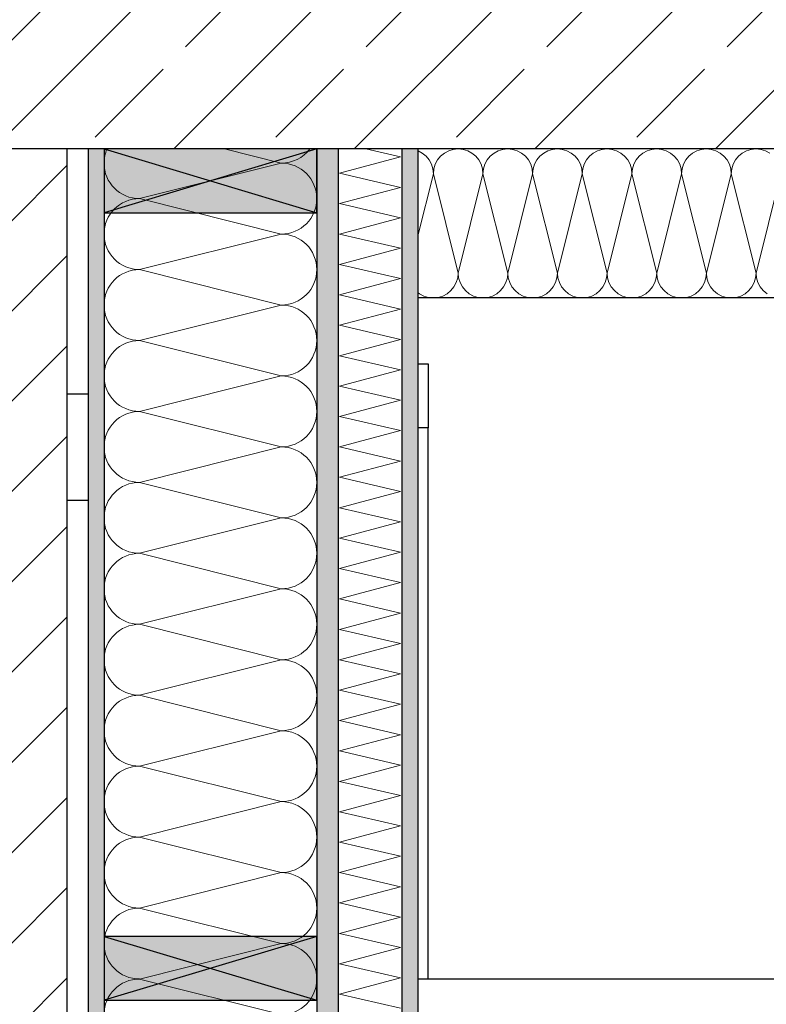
# Model space of a CAD drawing. Header units: metres. Extents: x -27.8 to 39.4, y -22.2 to 2.8.
# Tile 65 of 80: x 21.4 to 22.1, y -7.3 to -6.4. Entities that reach past the tile are written whole.
import ezdxf

# ---------------------------------------------------------------- set-up
doc = ezdxf.new("R2010")
doc.units = ezdxf.units.M
doc.header["$LTSCALE"] = 0.4
doc.header["$MEASUREMENT"] = 0
doc.layers.get('0').update_dxf_attribs({"color": 8, "lineweight": 9})
doc.layers.get('Defpoints').update_dxf_attribs({"color": 8, "lineweight": 9})
for name, color, linetype in [('Neubau_A-Außenwände', 8, 'Continuous'), ('Neubau_A-Decken', 8, 'Continuous'), ('Neubau_A-STB Wände', 8, 'Continuous'), ('Neubau_B-abgehängte Decke', 8, 'Continuous'), ('Neubau_B-Aufbau unter Fundament oder Decke', 8, 'Continuous'), ('Neubau_B-Pfosten-Riegel-Fassade', 8, 'Continuous'), ('Neubau_S-Ausbesserung 2D_3D', 8, 'Continuous'), ('Neubau_T-Bemaßung', 8, 'Continuous')]:
    doc.layers.add(name, color=color, linetype=linetype)
doc.styles.add('ERSTELLTER_STIL_2', font='arial.ttf')
doc.dimstyles.new('ERSTELLTER_STIL__1', dxfattribs={"dimtxt": 0.0875, "dimasz": 0.059375, "dimexe": 0.18, "dimexo": 0.0625, "dimgap": 0, "dimtad": 1, "dimzin": 0, "dimdsep": 46, "dimtxsty": 'ERSTELLTER_STIL_2', "dimblk": 'ARROWHEAD_6', "dimblk1": 'ARROWHEAD_6', "dimblk2": 'ARROWHEAD_6', "dimcen": 0.09, "dimclrd": 7, "dimclre": 7, "dimclrt": 7, "dimazin": 0, "dimtfac": 1, "dimtdec": 4, "dimtmove": 0, "dimatfit": 3, "dimfxl": 1, "dimtolj": 1, "dimtzin": 0, "dimarcsym": 0})
pattern_1 = [(45, (388.31789, -10.175), (-0.084852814, 0.084852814), []), (45, (388.27546, -10.13257), (-0.084852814, 0.084852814), [0.09, -0.03])]

# ---------------------------------------------------------------- blocks, each defined once
blk = doc.blocks.new('*X340', base_point=(4591.58339, -0.04688))
at = {"layer": 'Neubau_A-Außenwände', "color": 8, "linetype": 'Continuous', "lineweight": 9}
for p, q in [((4224.89716, 3.61979), (4224.84383, 3.63312)), ((4224.89716, 3.61979), (4224.76383, 3.58646)), ((4224.89716, 3.55312), (4224.76383, 3.58646)), ((4224.89716, 3.55312), (4224.76383, 3.51979)), ((4224.89716, 3.48646), (4224.76383, 3.51979)), ((4224.89716, 3.48646), (4224.76383, 3.45312)), ((4224.89716, 3.41979), (4224.76383, 3.45312)), ((4224.89716, 3.41979), (4224.76383, 3.38646)), ((4224.89716, 3.35312), (4224.76383, 3.38646)), ((4224.89716, 3.35312), (4224.76383, 3.31979)), ((4224.89716, 3.28646), (4224.76383, 3.31979)), ((4224.89716, 3.28646), (4224.76383, 3.25312)), ((4224.89716, 3.21979), (4224.76383, 3.25312)), ((4224.89716, 3.21979), (4224.76383, 3.18646)), ((4224.89716, 3.15312), (4224.76383, 3.18646)), ((4224.89716, 3.15312), (4224.76383, 3.11979)), ((4224.89716, 3.08646), (4224.76383, 3.11979)), ((4224.89716, 3.08646), (4224.76383, 3.05312)), ((4224.89716, 3.01979), (4224.76383, 3.05312)), ((4224.89716, 3.01979), (4224.76383, 2.98646)), ((4224.89716, 2.95312), (4224.76383, 2.98646)), ((4224.89716, 2.95312), (4224.76383, 2.91979)), ((4224.89716, 2.88646), (4224.76383, 2.91979)), ((4224.89716, 2.88646), (4224.76383, 2.85312)), ((4224.89716, 2.81979), (4224.76383, 2.85312))]:
    blk.add_line(p, q, dxfattribs=at)
for centre, start, end in [((4224.76383, 3.61979), 156.42182, 180), ((4224.89716, 3.65312), 270, 323.1301), ((4224.76383, 3.61979), 180, 270), ((4224.89716, 3.58646), 0, 90), ((4224.76383, 3.55312), 90, 180), ((4224.89716, 3.58646), 270, 0), ((4224.76383, 3.55312), 180, 270), ((4224.89716, 3.51979), 0, 90), ((4224.76383, 3.48646), 90, 180), ((4224.89716, 3.51979), 270, 0), ((4224.76383, 3.48646), 180, 270), ((4224.89716, 3.45312), 0, 90), ((4224.76383, 3.41979), 90, 180), ((4224.89716, 3.45312), 270, 0), ((4224.76383, 3.41979), 180, 270), ((4224.89716, 3.38646), 0, 90), ((4224.76383, 3.35312), 90, 180), ((4224.89716, 3.38646), 270, 0), ((4224.76383, 3.35312), 180, 270), ((4224.89716, 3.31979), 0, 90), ((4224.76383, 3.28646), 90, 180), ((4224.89716, 3.31979), 270, 0), ((4224.76383, 3.28646), 180, 270), ((4224.89716, 3.25312), 0, 90), ((4224.76383, 3.21979), 90, 180), ((4224.89716, 3.25312), 270, 0), ((4224.76383, 3.21979), 180, 270), ((4224.89716, 3.18646), 0, 90), ((4224.76383, 3.15312), 90, 180), ((4224.89716, 3.18646), 270, 0), ((4224.76383, 3.15312), 180, 270), ((4224.89716, 3.11979), 0, 90), ((4224.76383, 3.08646), 90, 180), ((4224.89716, 3.11979), 270, 0), ((4224.76383, 3.08646), 180, 270), ((4224.89716, 3.05312), 0, 90), ((4224.76383, 3.01979), 90, 180), ((4224.89716, 3.05312), 270, 0), ((4224.76383, 3.01979), 180, 270), ((4224.89716, 2.98646), 0, 90), ((4224.76383, 2.95312), 90, 180), ((4224.89716, 2.98646), 270, 0), ((4224.76383, 2.95312), 180, 270), ((4224.89716, 2.91979), 0, 90), ((4224.76383, 2.88646), 90, 180), ((4224.89716, 2.91979), 270, 0), ((4224.76383, 2.88646), 180, 270), ((4224.89716, 2.85312), 0, 90), ((4224.76383, 2.81979), 90, 180), ((4224.89716, 2.85312), 270, 0)]:
    blk.add_arc(centre, 0.03333, start, end, dxfattribs=at)
blk = doc.blocks.new('*X341', base_point=(4591.58339, -0.04688))
at = {"layer": 'Neubau_A-Außenwände', "color": 8, "linetype": 'Continuous', "lineweight": 9}
for p, q in [((4225.00905, 3.62557), (4224.97654, 3.63312)), ((4224.95194, 3.61027), (4225.00905, 3.62557)), ((4225.00905, 3.597), (4224.95194, 3.61027)), ((4224.95194, 3.5817), (4225.00905, 3.597)), ((4225.00905, 3.56843), (4224.95194, 3.5817)), ((4224.95194, 3.55312), (4225.00905, 3.56843)), ((4225.00905, 3.53986), (4224.95194, 3.55312)), ((4224.95194, 3.52455), (4225.00905, 3.53986)), ((4225.00905, 3.51128), (4224.95194, 3.52455)), ((4224.95194, 3.49598), (4225.00905, 3.51128)), ((4225.00905, 3.48271), (4224.95194, 3.49598)), ((4224.95194, 3.46741), (4225.00905, 3.48271)), ((4225.00905, 3.45414), (4224.95194, 3.46741)), ((4224.95194, 3.43884), (4225.00905, 3.45414)), ((4225.00905, 3.42557), (4224.95194, 3.43884)), ((4224.95194, 3.41027), (4225.00905, 3.42557)), ((4225.00905, 3.397), (4224.95194, 3.41027)), ((4224.95194, 3.3817), (4225.00905, 3.397)), ((4225.00905, 3.36843), (4224.95194, 3.3817)), ((4224.95194, 3.35312), (4225.00905, 3.36843)), ((4225.00905, 3.33986), (4224.95194, 3.35312)), ((4224.95194, 3.32455), (4225.00905, 3.33986)), ((4225.00905, 3.31128), (4224.95194, 3.32455)), ((4224.95194, 3.29598), (4225.00905, 3.31128)), ((4225.00905, 3.28271), (4224.95194, 3.29598)), ((4224.95194, 3.26741), (4225.00905, 3.28271)), ((4225.00905, 3.25414), (4224.95194, 3.26741)), ((4224.95194, 3.23884), (4225.00905, 3.25414)), ((4225.00905, 3.22557), (4224.95194, 3.23884)), ((4224.95194, 3.21027), (4225.00905, 3.22557)), ((4225.00905, 3.197), (4224.95194, 3.21027)), ((4224.95194, 3.1817), (4225.00905, 3.197)), ((4225.00905, 3.16843), (4224.95194, 3.1817)), ((4224.95194, 3.15312), (4225.00905, 3.16843)), ((4225.00905, 3.13986), (4224.95194, 3.15312)), ((4224.95194, 3.12455), (4225.00905, 3.13986)), ((4225.00905, 3.11128), (4224.95194, 3.12455)), ((4224.95194, 3.09598), (4225.00905, 3.11128)), ((4225.00905, 3.08271), (4224.95194, 3.09598)), ((4224.95194, 3.06741), (4225.00905, 3.08271)), ((4225.00905, 3.05414), (4224.95194, 3.06741)), ((4224.95194, 3.03884), (4225.00905, 3.05414)), ((4225.00905, 3.02557), (4224.95194, 3.03884)), ((4224.95194, 3.01027), (4225.00905, 3.02557)), ((4225.00905, 2.997), (4224.95194, 3.01027)), ((4224.95194, 2.9817), (4225.00905, 2.997)), ((4225.00905, 2.96843), (4224.95194, 2.9817)), ((4224.95194, 2.95312), (4225.00905, 2.96843)), ((4225.00905, 2.93986), (4224.95194, 2.95312)), ((4224.95194, 2.92455), (4225.00905, 2.93986)), ((4225.00905, 2.91128), (4224.95194, 2.92455)), ((4224.95194, 2.89598), (4225.00905, 2.91128)), ((4225.00905, 2.88271), (4224.95194, 2.89598)), ((4224.95194, 2.86741), (4225.00905, 2.88271)), ((4225.00905, 2.85414), (4224.95194, 2.86741)), ((4224.95194, 2.83884), (4225.00905, 2.85414)), ((4225.00905, 2.82557), (4224.95194, 2.83884))]:
    blk.add_line(p, q, dxfattribs=at)
blk = doc.blocks.new('*X364', base_point=(4591.58339, -0.04688))
at = {"layer": 'Neubau_B-Aufbau unter Fundament oder Decke', "color": 8, "linetype": 'Continuous', "lineweight": 9}
for p, q in [((4225.02565, 3.63135), (4225.0255, 3.6314)), ((4225.02968, 3.62919), (4225.02565, 3.63135)), ((4225.03322, 3.62629), (4225.02968, 3.62919)), ((4225.05042, 3.62919), (4225.04689, 3.62629)), ((4225.05446, 3.63135), (4225.05042, 3.62919)), ((4225.05884, 3.63268), (4225.05446, 3.63135)), ((4225.06339, 3.63312), (4225.05884, 3.63268)), ((4225.06794, 3.63268), (4225.06339, 3.63312)), ((4225.07232, 3.63135), (4225.06794, 3.63268)), ((4225.07635, 3.62919), (4225.07232, 3.63135)), ((4225.07989, 3.62629), (4225.07635, 3.62919)), ((4225.09709, 3.62919), (4225.09355, 3.62629)), ((4225.10112, 3.63135), (4225.09709, 3.62919)), ((4225.1055, 3.63268), (4225.10112, 3.63135)), ((4225.11005, 3.63312), (4225.1055, 3.63268)), ((4225.11461, 3.63268), (4225.11005, 3.63312)), ((4225.11898, 3.63135), (4225.11461, 3.63268)), ((4225.12302, 3.62919), (4225.11898, 3.63135)), ((4225.12655, 3.62629), (4225.12302, 3.62919)), ((4225.14376, 3.62919), (4225.14022, 3.62629)), ((4225.14779, 3.63135), (4225.14376, 3.62919)), ((4225.15217, 3.63268), (4225.14779, 3.63135)), ((4225.15672, 3.63312), (4225.15217, 3.63268)), ((4225.16127, 3.63268), (4225.15672, 3.63312)), ((4225.16565, 3.63135), (4225.16127, 3.63268)), ((4225.16968, 3.62919), (4225.16565, 3.63135)), ((4225.17322, 3.62629), (4225.16968, 3.62919)), ((4225.19042, 3.62919), (4225.18689, 3.62629)), ((4225.19446, 3.63135), (4225.19042, 3.62919)), ((4225.19884, 3.63268), (4225.19446, 3.63135)), ((4225.20339, 3.63312), (4225.19884, 3.63268)), ((4225.20794, 3.63268), (4225.20339, 3.63312)), ((4225.21232, 3.63135), (4225.20794, 3.63268)), ((4225.21635, 3.62919), (4225.21232, 3.63135)), ((4225.21989, 3.62629), (4225.21635, 3.62919)), ((4225.23709, 3.62919), (4225.23355, 3.62629)), ((4225.24112, 3.63135), (4225.23709, 3.62919)), ((4225.2455, 3.63268), (4225.24112, 3.63135)), ((4225.25005, 3.63312), (4225.2455, 3.63268)), ((4225.25461, 3.63268), (4225.25005, 3.63312)), ((4225.25898, 3.63135), (4225.25461, 3.63268)), ((4225.26302, 3.62919), (4225.25898, 3.63135)), ((4225.26655, 3.62629), (4225.26302, 3.62919)), ((4225.28376, 3.62919), (4225.28022, 3.62629)), ((4225.28779, 3.63135), (4225.28376, 3.62919)), ((4225.29217, 3.63268), (4225.28779, 3.63135)), ((4225.29672, 3.63312), (4225.29217, 3.63268)), ((4225.30127, 3.63268), (4225.29672, 3.63312)), ((4225.30565, 3.63135), (4225.30127, 3.63268)), ((4225.30968, 3.62919), (4225.30565, 3.63135)), ((4225.31322, 3.62629), (4225.30968, 3.62919)), ((4225.33042, 3.62919), (4225.32689, 3.62629)), ((4225.33446, 3.63135), (4225.33042, 3.62919)), ((4225.33884, 3.63268), (4225.33446, 3.63135)), ((4225.34339, 3.63312), (4225.33884, 3.63268)), ((4225.34794, 3.63268), (4225.34339, 3.63312)), ((4225.35232, 3.63135), (4225.34794, 3.63268)), ((4225.35635, 3.62919), (4225.35232, 3.63135)), ((4225.03612, 3.62275), (4225.03322, 3.62629)), ((4225.03828, 3.61872), (4225.03612, 3.62275)), ((4225.03961, 3.61434), (4225.03828, 3.61872)), ((4225.04183, 3.61872), (4225.0405, 3.61434)), ((4225.04399, 3.62275), (4225.04183, 3.61872)), ((4225.04689, 3.62629), (4225.04399, 3.62275)), ((4225.08279, 3.62275), (4225.07989, 3.62629)), ((4225.08494, 3.61872), (4225.08279, 3.62275)), ((4225.08627, 3.61434), (4225.08494, 3.61872)), ((4225.0885, 3.61872), (4225.08717, 3.61434)), ((4225.09065, 3.62275), (4225.0885, 3.61872)), ((4225.09355, 3.62629), (4225.09065, 3.62275)), ((4225.12946, 3.62275), (4225.12655, 3.62629)), ((4225.13161, 3.61872), (4225.12946, 3.62275)), ((4225.13294, 3.61434), (4225.13161, 3.61872)), ((4225.13516, 3.61872), (4225.13384, 3.61434)), ((4225.13732, 3.62275), (4225.13516, 3.61872)), ((4225.14022, 3.62629), (4225.13732, 3.62275)), ((4225.17612, 3.62275), (4225.17322, 3.62629)), ((4225.17828, 3.61872), (4225.17612, 3.62275)), ((4225.17961, 3.61434), (4225.17828, 3.61872)), ((4225.18183, 3.61872), (4225.1805, 3.61434)), ((4225.18399, 3.62275), (4225.18183, 3.61872)), ((4225.18689, 3.62629), (4225.18399, 3.62275)), ((4225.22279, 3.62275), (4225.21989, 3.62629)), ((4225.22494, 3.61872), (4225.22279, 3.62275)), ((4225.22627, 3.61434), (4225.22494, 3.61872)), ((4225.2285, 3.61872), (4225.22717, 3.61434)), ((4225.23065, 3.62275), (4225.2285, 3.61872)), ((4225.23355, 3.62629), (4225.23065, 3.62275)), ((4225.26946, 3.62275), (4225.26655, 3.62629)), ((4225.27161, 3.61872), (4225.26946, 3.62275)), ((4225.27294, 3.61434), (4225.27161, 3.61872)), ((4225.27516, 3.61872), (4225.27384, 3.61434)), ((4225.27732, 3.62275), (4225.27516, 3.61872)), ((4225.28022, 3.62629), (4225.27732, 3.62275)), ((4225.31612, 3.62275), (4225.31322, 3.62629)), ((4225.31828, 3.61872), (4225.31612, 3.62275)), ((4225.31961, 3.61434), (4225.31828, 3.61872)), ((4225.32183, 3.61872), (4225.3205, 3.61434)), ((4225.32399, 3.62275), (4225.32183, 3.61872)), ((4225.32689, 3.62629), (4225.32399, 3.62275)), ((4225.0255, 3.55156), (4225.04005, 3.60979)), ((4225.04005, 3.60979), (4225.03961, 3.61434)), ((4225.0405, 3.61434), (4225.04005, 3.60979)), ((4225.06339, 3.51646), (4225.04005, 3.60979)), ((4225.06339, 3.51646), (4225.08672, 3.60979)), ((4225.08672, 3.60979), (4225.08627, 3.61434)), ((4225.08717, 3.61434), (4225.08672, 3.60979)), ((4225.11005, 3.51646), (4225.08672, 3.60979)), ((4225.11005, 3.51646), (4225.13339, 3.60979)), ((4225.13339, 3.60979), (4225.13294, 3.61434)), ((4225.13384, 3.61434), (4225.13339, 3.60979)), ((4225.15672, 3.51646), (4225.13339, 3.60979)), ((4225.15672, 3.51646), (4225.18005, 3.60979)), ((4225.18005, 3.60979), (4225.17961, 3.61434)), ((4225.1805, 3.61434), (4225.18005, 3.60979)), ((4225.20339, 3.51646), (4225.18005, 3.60979)), ((4225.20339, 3.51646), (4225.22672, 3.60979)), ((4225.22672, 3.60979), (4225.22627, 3.61434)), ((4225.22717, 3.61434), (4225.22672, 3.60979)), ((4225.25005, 3.51646), (4225.22672, 3.60979)), ((4225.25005, 3.51646), (4225.27339, 3.60979)), ((4225.27339, 3.60979), (4225.27294, 3.61434)), ((4225.27384, 3.61434), (4225.27339, 3.60979)), ((4225.29672, 3.51646), (4225.27339, 3.60979)), ((4225.29672, 3.51646), (4225.32005, 3.60979)), ((4225.32005, 3.60979), (4225.31961, 3.61434)), ((4225.3205, 3.61434), (4225.32005, 3.60979)), ((4225.34339, 3.51646), (4225.32005, 3.60979)), ((4225.34339, 3.51646), (4225.36672, 3.60979)), ((4225.06294, 3.51191), (4225.06339, 3.51646)), ((4225.06339, 3.51646), (4225.06384, 3.51191)), ((4225.10961, 3.51191), (4225.11005, 3.51646)), ((4225.11005, 3.51646), (4225.1105, 3.51191)), ((4225.15627, 3.51191), (4225.15672, 3.51646)), ((4225.15672, 3.51646), (4225.15717, 3.51191)), ((4225.20294, 3.51191), (4225.20339, 3.51646)), ((4225.20339, 3.51646), (4225.20384, 3.51191)), ((4225.24961, 3.51191), (4225.25005, 3.51646)), ((4225.25005, 3.51646), (4225.2505, 3.51191)), ((4225.29627, 3.51191), (4225.29672, 3.51646)), ((4225.29672, 3.51646), (4225.29717, 3.51191)), ((4225.34294, 3.51191), (4225.34339, 3.51646)), ((4225.34339, 3.51646), (4225.34384, 3.51191)), ((4225.05946, 3.5035), (4225.06161, 3.50753)), ((4225.06161, 3.50753), (4225.06294, 3.51191)), ((4225.06384, 3.51191), (4225.06516, 3.50753)), ((4225.06516, 3.50753), (4225.06732, 3.5035)), ((4225.10612, 3.5035), (4225.10828, 3.50753)), ((4225.10828, 3.50753), (4225.10961, 3.51191)), ((4225.1105, 3.51191), (4225.11183, 3.50753)), ((4225.11183, 3.50753), (4225.11399, 3.5035)), ((4225.15279, 3.5035), (4225.15494, 3.50753)), ((4225.15494, 3.50753), (4225.15627, 3.51191)), ((4225.15717, 3.51191), (4225.1585, 3.50753)), ((4225.1585, 3.50753), (4225.16065, 3.5035)), ((4225.19946, 3.5035), (4225.20161, 3.50753)), ((4225.20161, 3.50753), (4225.20294, 3.51191)), ((4225.20384, 3.51191), (4225.20516, 3.50753)), ((4225.20516, 3.50753), (4225.20732, 3.5035)), ((4225.24612, 3.5035), (4225.24828, 3.50753)), ((4225.24828, 3.50753), (4225.24961, 3.51191)), ((4225.2505, 3.51191), (4225.25183, 3.50753)), ((4225.25183, 3.50753), (4225.25399, 3.5035)), ((4225.29279, 3.5035), (4225.29494, 3.50753)), ((4225.29494, 3.50753), (4225.29627, 3.51191)), ((4225.29717, 3.51191), (4225.2985, 3.50753)), ((4225.2985, 3.50753), (4225.30065, 3.5035)), ((4225.33946, 3.5035), (4225.34161, 3.50753)), ((4225.34161, 3.50753), (4225.34294, 3.51191)), ((4225.34384, 3.51191), (4225.34516, 3.50753)), ((4225.34516, 3.50753), (4225.34732, 3.5035)), ((4225.0255, 3.49837), (4225.02709, 3.49706)), ((4225.05302, 3.49706), (4225.05655, 3.49996)), ((4225.05655, 3.49996), (4225.05946, 3.5035)), ((4225.06732, 3.5035), (4225.07022, 3.49996)), ((4225.07022, 3.49996), (4225.07376, 3.49706)), ((4225.09968, 3.49706), (4225.10322, 3.49996)), ((4225.10322, 3.49996), (4225.10612, 3.5035)), ((4225.11399, 3.5035), (4225.11689, 3.49996)), ((4225.11689, 3.49996), (4225.12042, 3.49706)), ((4225.14635, 3.49706), (4225.14989, 3.49996)), ((4225.14989, 3.49996), (4225.15279, 3.5035)), ((4225.16065, 3.5035), (4225.16355, 3.49996)), ((4225.16355, 3.49996), (4225.16709, 3.49706)), ((4225.19302, 3.49706), (4225.19655, 3.49996)), ((4225.19655, 3.49996), (4225.19946, 3.5035)), ((4225.20732, 3.5035), (4225.21022, 3.49996)), ((4225.21022, 3.49996), (4225.21376, 3.49706)), ((4225.23968, 3.49706), (4225.24322, 3.49996)), ((4225.24322, 3.49996), (4225.24612, 3.5035)), ((4225.25399, 3.5035), (4225.25689, 3.49996)), ((4225.25689, 3.49996), (4225.26042, 3.49706)), ((4225.28635, 3.49706), (4225.28989, 3.49996)), ((4225.28989, 3.49996), (4225.29279, 3.5035)), ((4225.30065, 3.5035), (4225.30355, 3.49996)), ((4225.30355, 3.49996), (4225.30709, 3.49706)), ((4225.33302, 3.49706), (4225.33655, 3.49996)), ((4225.33655, 3.49996), (4225.33946, 3.5035)), ((4225.34732, 3.5035), (4225.35022, 3.49996)), ((4225.35022, 3.49996), (4225.35376, 3.49706)), ((4225.02709, 3.49706), (4225.03112, 3.4949)), ((4225.03112, 3.4949), (4225.0355, 3.49357)), ((4225.0355, 3.49357), (4225.04005, 3.49312)), ((4225.04005, 3.49312), (4225.04461, 3.49357)), ((4225.04461, 3.49357), (4225.04898, 3.4949)), ((4225.04898, 3.4949), (4225.05302, 3.49706)), ((4225.07376, 3.49706), (4225.07779, 3.4949)), ((4225.07779, 3.4949), (4225.08217, 3.49357)), ((4225.08217, 3.49357), (4225.08672, 3.49312)), ((4225.08672, 3.49312), (4225.09127, 3.49357)), ((4225.09127, 3.49357), (4225.09565, 3.4949)), ((4225.09565, 3.4949), (4225.09968, 3.49706)), ((4225.12042, 3.49706), (4225.12446, 3.4949)), ((4225.12446, 3.4949), (4225.12884, 3.49357)), ((4225.12884, 3.49357), (4225.13339, 3.49312)), ((4225.13339, 3.49312), (4225.13794, 3.49357)), ((4225.13794, 3.49357), (4225.14232, 3.4949)), ((4225.14232, 3.4949), (4225.14635, 3.49706)), ((4225.16709, 3.49706), (4225.17112, 3.4949)), ((4225.17112, 3.4949), (4225.1755, 3.49357)), ((4225.1755, 3.49357), (4225.18005, 3.49312)), ((4225.18005, 3.49312), (4225.18461, 3.49357)), ((4225.18461, 3.49357), (4225.18898, 3.4949)), ((4225.18898, 3.4949), (4225.19302, 3.49706)), ((4225.21376, 3.49706), (4225.21779, 3.4949)), ((4225.21779, 3.4949), (4225.22217, 3.49357)), ((4225.22217, 3.49357), (4225.22672, 3.49312)), ((4225.22672, 3.49312), (4225.23127, 3.49357)), ((4225.23127, 3.49357), (4225.23565, 3.4949)), ((4225.23565, 3.4949), (4225.23968, 3.49706)), ((4225.26042, 3.49706), (4225.26446, 3.4949)), ((4225.26446, 3.4949), (4225.26884, 3.49357)), ((4225.26884, 3.49357), (4225.27339, 3.49312)), ((4225.27339, 3.49312), (4225.27794, 3.49357)), ((4225.27794, 3.49357), (4225.28232, 3.4949)), ((4225.28232, 3.4949), (4225.28635, 3.49706)), ((4225.30709, 3.49706), (4225.31112, 3.4949)), ((4225.31112, 3.4949), (4225.3155, 3.49357)), ((4225.3155, 3.49357), (4225.32005, 3.49312)), ((4225.32005, 3.49312), (4225.32461, 3.49357)), ((4225.32461, 3.49357), (4225.32898, 3.4949)), ((4225.32898, 3.4949), (4225.33302, 3.49706))]:
    blk.add_line(p, q, dxfattribs=at)
blk = doc.blocks.new('ARROWHEAD_6')
at = {"color": 0, "linetype": 'Continuous', "lineweight": 0}
for p, q in [((-0.5, -0.5), (0.5, 0.5)), ((0, 0), (-1, 0))]:
    blk.add_line(p, q, dxfattribs=at)
blk = doc.blocks.new('*D386')
at = {"layer": 'Defpoints', "color": 0, "linetype": 'Continuous', "transparency": 16777216}
for p in [(11.18314, -6.495), (23.73002, -6.495), (11.24439, -7.975)]:
    blk.add_point(p, dxfattribs=at)
at = {"layer": 'Neubau_T-Bemaßung', "linetype": 'Continuous', "lineweight": -2, "transparency": 16777216}
for p, q in [((23.66752, -6.495), (11.00314, -6.495)), ((11.18314, -6.55438), (11.18314, -7.12889)), ((11.18314, -7.91562), (11.18314, -7.34812)), ((11.18189, -7.975), (11.00314, -7.975))]:
    blk.add_line(p, q, dxfattribs=at)
at = {"layer": 'Neubau_T-Bemaßung', "linetype": 'Continuous', "lineweight": -2, "transparency": 16777216, "xscale": 0.059375, "yscale": 0.059375, "zscale": 0.059375}
for p, rotation in [((11.18314, -6.495), 90), ((11.18314, -7.975), 270)]:
    blk.add_blockref('ARROWHEAD_6', p, dxfattribs=dict(at, rotation=rotation))
at = {"layer": 'Neubau_T-Bemaßung', "linetype": 'Continuous', "transparency": 16777216, "insert": (11.18314, -7.2385), "char_height": 0.0875, "attachment_point": 5, "rotation": 90, "style": 'ERSTELLTER_STIL_2'}
blk.add_mtext('\\A1;1.48', dxfattribs=at)
blk = doc.blocks.new('*D387')
at = {"layer": 'Defpoints', "color": 0, "linetype": 'Continuous', "transparency": 16777216}
for p in [(11.18314, -6.195), (23.73002, -6.195), (23.73002, -6.495)]:
    blk.add_point(p, dxfattribs=at)
at = {"layer": 'Neubau_T-Bemaßung', "linetype": 'Continuous', "lineweight": -2, "transparency": 16777216}
for p, q in [((11.18314, -6.13563), (11.18314, -6.07625)), ((23.66752, -6.195), (11.00314, -6.195)), ((11.18314, -6.195), (11.18314, -6.23165)), ((11.18314, -6.495), (11.18314, -6.45864)), ((23.66752, -6.495), (11.00314, -6.495)), ((11.18314, -6.55438), (11.18314, -6.61375))]:
    blk.add_line(p, q, dxfattribs=at)
at = {"layer": 'Neubau_T-Bemaßung', "linetype": 'Continuous', "lineweight": -2, "transparency": 16777216, "xscale": 0.059375, "yscale": 0.059375, "zscale": 0.059375}
for p, rotation in [((11.18314, -6.195), 270), ((11.18314, -6.495), 90)]:
    blk.add_blockref('ARROWHEAD_6', p, dxfattribs=dict(at, rotation=rotation))
at = {"layer": 'Neubau_T-Bemaßung', "linetype": 'Continuous', "transparency": 16777216, "insert": (11.18314, -6.34515), "char_height": 0.0875, "attachment_point": 5, "rotation": 90, "style": 'ERSTELLTER_STIL_2'}
blk.add_mtext('\\A1;0.30', dxfattribs=at)
blk = doc.blocks.new('*D398')
at = {"layer": 'Defpoints', "color": 0, "linetype": 'Continuous', "transparency": 16777216}
for p in [(11.53314, -6.495), (23.73002, -6.495), (-0.3, -10.355)]:
    blk.add_point(p, dxfattribs=at)
at = {"layer": 'Neubau_T-Bemaßung', "linetype": 'Continuous', "lineweight": -2, "transparency": 16777216}
for p, q in [((23.66752, -6.495), (11.35314, -6.495)), ((11.53314, -6.55438), (11.53314, -8.31492)), ((11.53314, -10.29562), (11.53314, -8.54208)), ((-0.2375, -10.355), (11.71314, -10.355))]:
    blk.add_line(p, q, dxfattribs=at)
at = {"layer": 'Neubau_T-Bemaßung', "linetype": 'Continuous', "lineweight": -2, "transparency": 16777216, "xscale": 0.059375, "yscale": 0.059375, "zscale": 0.059375}
for p, rotation in [((11.53314, -6.495), 90), ((11.53314, -10.355), 270)]:
    blk.add_blockref('ARROWHEAD_6', p, dxfattribs=dict(at, rotation=rotation))
at = {"layer": 'Neubau_T-Bemaßung', "linetype": 'Continuous', "transparency": 16777216, "insert": (11.53314, -8.4285), "char_height": 0.0875, "attachment_point": 5, "rotation": 90, "style": 'ERSTELLTER_STIL_2'}
blk.add_mtext('\\A1;3.86', dxfattribs=at)
blk = doc.blocks.new('*D399')
at = {"layer": 'Defpoints', "color": 0, "linetype": 'Continuous', "transparency": 16777216}
for p in [(11.53314, -6.195), (23.73002, -6.195), (23.73002, -6.495)]:
    blk.add_point(p, dxfattribs=at)
at = {"layer": 'Neubau_T-Bemaßung', "linetype": 'Continuous', "lineweight": -2, "transparency": 16777216}
for p, q in [((11.53314, -6.13563), (11.53314, -6.07625)), ((23.66752, -6.195), (11.35314, -6.195)), ((11.53314, -6.195), (11.53314, -6.23165)), ((11.53314, -6.495), (11.53314, -6.45864)), ((23.66752, -6.495), (11.35314, -6.495)), ((11.53314, -6.55438), (11.53314, -6.61375))]:
    blk.add_line(p, q, dxfattribs=at)
at = {"layer": 'Neubau_T-Bemaßung', "linetype": 'Continuous', "lineweight": -2, "transparency": 16777216, "xscale": 0.059375, "yscale": 0.059375, "zscale": 0.059375}
for p, rotation in [((11.53314, -6.195), 270), ((11.53314, -6.495), 90)]:
    blk.add_blockref('ARROWHEAD_6', p, dxfattribs=dict(at, rotation=rotation))
at = {"layer": 'Neubau_T-Bemaßung', "linetype": 'Continuous', "transparency": 16777216, "insert": (11.53314, -6.34515), "char_height": 0.0875, "attachment_point": 5, "rotation": 90, "style": 'ERSTELLTER_STIL_2'}
blk.add_mtext('\\A1;0.30', dxfattribs=at)
blk = doc.blocks.new('*D406')
at = {"layer": 'Defpoints', "color": 0, "linetype": 'Continuous', "transparency": 16777216}
for p in [(1.59342, -6.825), (7.9525, -6.825), (33.092, -10.175)]:
    blk.add_point(p, dxfattribs=at)
at = {"layer": 'Neubau_T-Bemaßung', "linetype": 'Continuous', "lineweight": -2, "transparency": 16777216}
for p, q in [((7.89, -6.825), (1.41342, -6.825)), ((1.59342, -6.88438), (1.59342, -8.38956)), ((1.59342, -10.11563), (1.59342, -8.61744)), ((33.0295, -10.175), (1.41342, -10.175))]:
    blk.add_line(p, q, dxfattribs=at)
at = {"layer": 'Neubau_T-Bemaßung', "linetype": 'Continuous', "lineweight": -2, "transparency": 16777216, "xscale": 0.059375, "yscale": 0.059375, "zscale": 0.059375}
for p, rotation in [((1.59342, -6.825), 90), ((1.59342, -10.175), 270)]:
    blk.add_blockref('ARROWHEAD_6', p, dxfattribs=dict(at, rotation=rotation))
at = {"layer": 'Neubau_T-Bemaßung', "linetype": 'Continuous', "transparency": 16777216, "insert": (1.59342, -8.5035), "char_height": 0.0875, "attachment_point": 5, "rotation": 90, "style": 'ERSTELLTER_STIL_2'}
blk.add_mtext('\\A1;3.35', dxfattribs=at)
blk = doc.blocks.new('*D408')
at = {"layer": 'Defpoints', "color": 0, "linetype": 'Continuous', "transparency": 16777216}
for p in [(1.59342, -6.495), (23.73002, -6.495), (7.9525, -6.725)]:
    blk.add_point(p, dxfattribs=at)
at = {"layer": 'Neubau_T-Bemaßung', "linetype": 'Continuous', "lineweight": -2, "transparency": 16777216}
for p, q in [((1.59342, -6.43563), (1.59342, -6.37625)), ((23.66752, -6.495), (1.41342, -6.495)), ((1.59342, -6.495), (1.59342, -6.49651)), ((7.89, -6.725), (1.41342, -6.725)), ((1.59342, -6.725), (1.59342, -6.72379)), ((1.59342, -6.78438), (1.59342, -6.84375))]:
    blk.add_line(p, q, dxfattribs=at)
at = {"layer": 'Neubau_T-Bemaßung', "linetype": 'Continuous', "lineweight": -2, "transparency": 16777216, "xscale": 0.059375, "yscale": 0.059375, "zscale": 0.059375}
for p, rotation in [((1.59342, -6.495), 270), ((1.59342, -6.725), 90)]:
    blk.add_blockref('ARROWHEAD_6', p, dxfattribs=dict(at, rotation=rotation))
at = {"layer": 'Neubau_T-Bemaßung', "linetype": 'Continuous', "transparency": 16777216, "insert": (1.59342, -6.61015), "char_height": 0.0875, "attachment_point": 5, "rotation": 90, "style": 'ERSTELLTER_STIL_2'}
blk.add_mtext('\\A1;0.23', dxfattribs=at)
blk = doc.blocks.new('*D409')
at = {"layer": 'Defpoints', "color": 0, "linetype": 'Continuous', "transparency": 16777216}
for p in [(1.59342, -6.195), (23.73002, -6.195), (23.73002, -6.495)]:
    blk.add_point(p, dxfattribs=at)
at = {"layer": 'Neubau_T-Bemaßung', "linetype": 'Continuous', "lineweight": -2, "transparency": 16777216}
for p, q in [((1.59342, -6.13563), (1.59342, -6.07625)), ((23.66752, -6.195), (1.41342, -6.195)), ((1.59342, -6.195), (1.59342, -6.23165)), ((1.59342, -6.495), (1.59342, -6.45864)), ((23.66752, -6.495), (1.41342, -6.495)), ((1.59342, -6.55438), (1.59342, -6.61375))]:
    blk.add_line(p, q, dxfattribs=at)
at = {"layer": 'Neubau_T-Bemaßung', "linetype": 'Continuous', "lineweight": -2, "transparency": 16777216, "xscale": 0.059375, "yscale": 0.059375, "zscale": 0.059375}
for p, rotation in [((1.59342, -6.195), 270), ((1.59342, -6.495), 90)]:
    blk.add_blockref('ARROWHEAD_6', p, dxfattribs=dict(at, rotation=rotation))
at = {"layer": 'Neubau_T-Bemaßung', "linetype": 'Continuous', "transparency": 16777216, "insert": (1.59342, -6.34515), "char_height": 0.0875, "attachment_point": 5, "rotation": 90, "style": 'ERSTELLTER_STIL_2'}
blk.add_mtext('\\A1;0.30', dxfattribs=at)
blk = doc.blocks.new('*D418')
at = {"layer": 'Defpoints', "color": 0, "linetype": 'Continuous', "transparency": 16777216}
for p in [(1.94342, -6.495), (23.73002, -6.495), (-0.3, -10.355)]:
    blk.add_point(p, dxfattribs=at)
at = {"layer": 'Neubau_T-Bemaßung', "linetype": 'Continuous', "lineweight": -2, "transparency": 16777216}
for p, q in [((23.66752, -6.495), (1.76342, -6.495)), ((1.94342, -6.55438), (1.94342, -8.31492)), ((1.94342, -10.29562), (1.94342, -8.54208)), ((-0.2375, -10.355), (2.12342, -10.355))]:
    blk.add_line(p, q, dxfattribs=at)
at = {"layer": 'Neubau_T-Bemaßung', "linetype": 'Continuous', "lineweight": -2, "transparency": 16777216, "xscale": 0.059375, "yscale": 0.059375, "zscale": 0.059375}
for p, rotation in [((1.94342, -6.495), 90), ((1.94342, -10.355), 270)]:
    blk.add_blockref('ARROWHEAD_6', p, dxfattribs=dict(at, rotation=rotation))
at = {"layer": 'Neubau_T-Bemaßung', "linetype": 'Continuous', "transparency": 16777216, "insert": (1.94342, -8.4285), "char_height": 0.0875, "attachment_point": 5, "rotation": 90, "style": 'ERSTELLTER_STIL_2'}
blk.add_mtext('\\A1;3.86', dxfattribs=at)
blk = doc.blocks.new('*D419')
at = {"layer": 'Defpoints', "color": 0, "linetype": 'Continuous', "transparency": 16777216}
for p in [(1.94342, -6.195), (23.73002, -6.195), (23.73002, -6.495)]:
    blk.add_point(p, dxfattribs=at)
at = {"layer": 'Neubau_T-Bemaßung', "linetype": 'Continuous', "lineweight": -2, "transparency": 16777216}
for p, q in [((1.94342, -6.13563), (1.94342, -6.07625)), ((23.66752, -6.195), (1.76342, -6.195)), ((1.94342, -6.195), (1.94342, -6.23165)), ((1.94342, -6.495), (1.94342, -6.45864)), ((23.66752, -6.495), (1.76342, -6.495)), ((1.94342, -6.55438), (1.94342, -6.61375))]:
    blk.add_line(p, q, dxfattribs=at)
at = {"layer": 'Neubau_T-Bemaßung', "linetype": 'Continuous', "lineweight": -2, "transparency": 16777216, "xscale": 0.059375, "yscale": 0.059375, "zscale": 0.059375}
for p, rotation in [((1.94342, -6.195), 270), ((1.94342, -6.495), 90)]:
    blk.add_blockref('ARROWHEAD_6', p, dxfattribs=dict(at, rotation=rotation))
at = {"layer": 'Neubau_T-Bemaßung', "linetype": 'Continuous', "transparency": 16777216, "insert": (1.94342, -6.34515), "char_height": 0.0875, "attachment_point": 5, "rotation": 90, "style": 'ERSTELLTER_STIL_2'}
blk.add_mtext('\\A1;0.30', dxfattribs=at)
blk = doc.blocks.new('*D435')
at = {"layer": 'Defpoints', "color": 0, "linetype": 'Continuous', "transparency": 16777216}
for p in [(25.32, -1.49488), (25.75875, -1.49488), (21.745, -10.195)]:
    blk.add_point(p, dxfattribs=at)
at = {"layer": 'Neubau_T-Bemaßung', "linetype": 'Continuous', "lineweight": -2, "transparency": 16777216}
for p, q in [((25.3825, -1.49488), (25.93875, -1.49488)), ((25.75875, -1.55426), (25.75875, -5.73489)), ((25.75875, -10.13562), (25.75875, -5.962)), ((21.8075, -10.195), (25.93875, -10.195))]:
    blk.add_line(p, q, dxfattribs=at)
at = {"layer": 'Neubau_T-Bemaßung', "linetype": 'Continuous', "lineweight": -2, "transparency": 16777216, "xscale": 0.059375, "yscale": 0.059375, "zscale": 0.059375}
for p, rotation in [((25.75875, -1.49488), 90), ((25.75875, -10.195), 270)]:
    blk.add_blockref('ARROWHEAD_6', p, dxfattribs=dict(at, rotation=rotation))
at = {"layer": 'Neubau_T-Bemaßung', "linetype": 'Continuous', "transparency": 16777216, "insert": (25.75875, -5.84844), "char_height": 0.0875, "attachment_point": 5, "rotation": 90, "style": 'ERSTELLTER_STIL_2'}
blk.add_mtext('\\A1;8.70', dxfattribs=at)

msp = doc.modelspace()

# ---------------------------------------------------------------- hatches: boundary and pattern name
at = {"layer": 'Neubau_A-Außenwände', "linetype": 'Continuous'}
for points in [[(21.45, -6.495), (21.45, -9.875), (21.465, -9.875), (21.465, -6.495)], [(21.665, -9.875), (21.685, -9.875), (21.685, -6.495), (21.665, -6.495)]]:
    msp.add_hatch(color=256, dxfattribs=at).paths.add_polyline_path(points)
h = msp.add_hatch(dxfattribs=at)
h.set_pattern_fill('GIPS_0001', color=256, style=0, pattern_type=2)
h.set_pattern_definition([(45, (388.31789, -10.175), (-0.0176776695, 0.0176776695), [0, -0.025])])
h.paths.add_polyline_path([(21.76, -6.495), (21.745, -6.495), (21.745, -9.875), (21.76, -9.875)])
at = {"layer": 'Neubau_A-Decken', "linetype": 'Continuous'}
h = msp.add_hatch(dxfattribs=at)
h.set_pattern_fill('BETON__STAHLBETON_0001', color=256, style=0, pattern_type=2)
h.set_pattern_definition(pattern_1)
h.paths.add_polyline_path([(21.18, -6.495), (23.73002, -6.495), (23.73002, -6.195), (23.5, -6.195), (23.5, -6.205), (21.43, -6.205), (21.43, -6.195), (21.18, -6.195)])
at = {"layer": 'Neubau_A-STB Wände', "linetype": 'Continuous'}
h = msp.add_hatch(dxfattribs=at)
h.set_pattern_fill('BETON__STAHLBETON_0001', color=256, style=0, pattern_type=2)
h.set_pattern_definition(pattern_1)
h.paths.add_polyline_path([(21.43, -6.495), (21.18, -6.495), (21.18, -10.355), (21.43, -10.355)])
at = {"layer": 'Neubau_S-Ausbesserung 2D_3D', "linetype": 'Continuous'}
for points in [[(21.665, -6.495), (21.465, -6.495), (21.465, -6.555), (21.665, -6.555)], [(21.665, -7.235), (21.465, -7.235), (21.465, -7.295), (21.665, -7.295)]]:
    msp.add_hatch(color=256, dxfattribs=at).paths.add_polyline_path(points)

# ---------------------------------------------------------------- linework, layer by layer
at = {"layer": 'Neubau_A-Außenwände', "linetype": 'Continuous'}
for p, q in [((21.45, -6.495), (21.45, -9.875)), ((21.465, -6.495), (21.465, -9.875)), ((21.665, -6.495), (21.665, -9.875)), ((21.685, -6.495), (21.685, -9.875)), ((21.745, -6.495), (21.745, -9.875)), ((21.76, -6.495), (21.76, -6.635)), ((21.76, -6.635), (21.76, -7.275)), ((21.76, -7.275), (21.76, -7.375))]:
    msp.add_line(p, q, dxfattribs=at)
at = {"layer": 'Neubau_A-Decken', "linetype": 'Continuous'}
msp.add_line((21.45, -6.495), (21.43, -6.495), dxfattribs=at)
at = {"layer": 'Neubau_A-Decken', "linetype": 'Continuous', "flags": 128}
msp.add_lwpolyline([(23.555, -6.495), (21.76, -6.495), (21.745, -6.495), (21.685, -6.495), (21.665, -6.495), (21.465, -6.495), (21.45, -6.495)], dxfattribs=at)
at = {"layer": 'Neubau_A-STB Wände', "linetype": 'Continuous'}
msp.add_line((21.43, -6.495), (21.43, -9.875), dxfattribs=at)
at = {"layer": 'Neubau_B-abgehängte Decke', "linetype": 'Continuous'}
for p, q in [((21.43, -6.725), (21.45, -6.725)), ((21.43, -6.825), (21.45, -6.825)), ((23.575, -7.275), (21.76, -7.275))]:
    msp.add_line(p, q, dxfattribs=at)
at = {"layer": 'Neubau_B-Aufbau unter Fundament oder Decke', "linetype": 'Continuous'}
msp.add_line((23.555, -6.635), (21.76, -6.635), dxfattribs=at)
at = {"layer": 'Neubau_B-Pfosten-Riegel-Fassade', "linetype": 'Continuous'}
for p, q in [((21.76, -6.697), (21.76978, -6.697)), ((21.76978, -6.697), (21.76978, -6.757)), ((21.76978, -6.757), (21.76, -6.757)), ((21.76978, -7.275), (21.76978, -6.757))]:
    msp.add_line(p, q, dxfattribs=at)
at = {"layer": 'Neubau_S-Ausbesserung 2D_3D', "linetype": 'Continuous'}
for p, q in [((21.665, -6.495), (21.465, -6.555)), ((21.465, -6.495), (21.665, -6.555)), ((21.665, -7.235), (21.465, -7.295)), ((21.465, -7.235), (21.665, -7.295))]:
    msp.add_line(p, q, dxfattribs=at)
at = {"layer": 'Neubau_S-Ausbesserung 2D_3D', "linetype": 'Continuous', "flags": 128}
for points in [[(21.665, -6.495), (21.465, -6.495), (21.465, -6.555), (21.665, -6.555)], [(21.665, -7.235), (21.465, -7.235), (21.465, -7.295), (21.665, -7.295)]]:
    msp.add_lwpolyline(points, close=True, dxfattribs=at)

# ---------------------------------------------------------------- block references
at = {"layer": 'Neubau_A-Außenwände'}
for name in ['*X340', '*X341']:
    msp.add_blockref(name, (388.31789, -10.175), dxfattribs=at)
at = {"layer": 'Neubau_B-Aufbau unter Fundament oder Decke'}
msp.add_blockref('*X364', (388.31789, -10.175), dxfattribs=at)

# ---------------------------------------------------------------- dimensions: what is measured, and where the dimension line sits
at = {"layer": 'Neubau_T-Bemaßung', "linetype": 'Continuous'}
for base, p1, p2, picture, middle in [((25.75875, -1.49488), (21.745, -10.195), (25.32, -1.49488), '*D435', (25.75875, -5.84844)), ((1.59342, -6.195), (23.73002, -6.495), (23.73002, -6.195), '*D409', (1.59342, -6.34515)), ((1.94342, -6.195), (23.73002, -6.495), (23.73002, -6.195), '*D419', (1.94342, -6.34515)), ((11.18314, -6.195), (23.73002, -6.495), (23.73002, -6.195), '*D387', (11.18314, -6.34515)), ((11.53314, -6.195), (23.73002, -6.495), (23.73002, -6.195), '*D399', (11.53314, -6.34515)), ((1.59342, -6.495), (7.9525, -6.725), (23.73002, -6.495), '*D408', (1.59342, -6.61015)), ((11.53314, -6.495), (-0.3, -10.355), (23.73002, -6.495), '*D398', (11.53314, -8.4285)), ((1.94342, -6.495), (-0.3, -10.355), (23.73002, -6.495), '*D418', (1.94342, -8.4285)), ((11.18314, -6.495), (11.24439, -7.975), (23.73002, -6.495), '*D386', (11.18314, -7.2385)), ((1.59342, -6.825), (33.092, -10.175), (7.9525, -6.825), '*D406', (1.59342, -8.5035))]:
    dim = msp.add_linear_dim(base=base, p1=p1, p2=p2, angle=90, dimstyle='ERSTELLTER_STIL__1', override={"dimclrd": 256, "dimclre": 256, "dimclrt": 256}, dxfattribs=at)
    dim.commit()
    dim.dimension.update_dxf_attribs({"geometry": picture, "text_midpoint": middle, "dimtype": 160, "text_rotation": 90})

doc.saveas('drawing.dxf')
